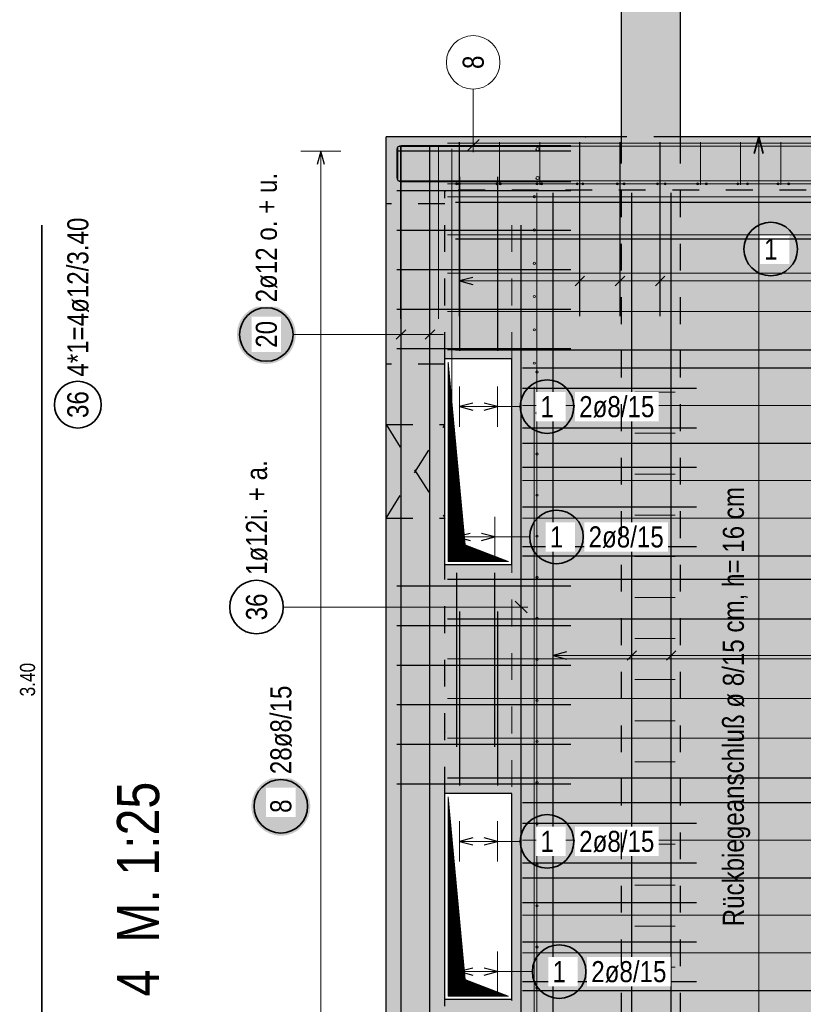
# Model space of a CAD drawing. Header units: millimetres. Extents: x -10.2 to 30.7, y 0 to 21.
# Tile 36 of 40: x 15.5 to 18.5, y 12.9 to 16.6. Entities that reach past the tile are written whole.
import ezdxf

# ---------------------------------------------------------------- set-up
doc = ezdxf.new("R2010")
doc.units = ezdxf.units.MM
doc.linetypes.add('DOT', pattern=[0.25, 0, -0.25])
doc.linetypes.add('HIDDEN', pattern=[0.375, 0.25, -0.125])
doc.layers.add('nplo Bewehrung', color=7, linetype='Continuous', lineweight=20)
doc.styles.add('Arial Narrow', font='ARIALN.TTF')
pattern_1 = [(45, (0, 0), (-0.00183847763, 0.00183847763), [])]

msp = doc.modelspace()

# ---------------------------------------------------------------- hatches: boundary and pattern name
at = {"lineweight": 13, "true_color": 0xd7ffd7}
for points in [[(17.7804, 16.1207), (18.0004, 16.1207), (18.0004, 18.7073), (17.7804, 18.7073)], [(16.9004, 12.0207), (17.1204, 12.0207), (17.1204, 16.1207), (16.9004, 16.1207)], [(17.1204, 12.2707), (20.4704, 12.2707), (20.4704, 16.1207), (17.1204, 16.1207), (17.1204, 15.2907), (17.3704, 15.2907), (17.3704, 14.5207), (17.1204, 14.5207), (17.1204, 13.6657), (17.3704, 13.6657), (17.3704, 12.8957), (17.1204, 12.8957)]]:
    msp.add_hatch(color=254, dxfattribs=at).paths.add_polyline_path(points)
at = {"lineweight": 25, "true_color": 0xffffff}
for points in [[(18.4478, 15.7011), (18.4478, 15.7049), (18.4476, 15.7087), (18.4472, 15.7126), (18.4468, 15.7164), (18.4462, 15.7202), (18.4454, 15.7239), (18.4446, 15.7277), (18.4436, 15.7314), (18.4424, 15.7351), (18.4412, 15.7387), (18.4398, 15.7423), (18.4383, 15.7458), (18.4367, 15.7493), (18.435, 15.7527), (18.4331, 15.7561), (18.4311, 15.7594), (18.429, 15.7626), (18.4268, 15.7657), (18.4245, 15.7688), (18.4221, 15.7718), (18.4196, 15.7747), (18.417, 15.7775), (18.4142, 15.7802), (18.4114, 15.7828), (18.4085, 15.7853), (18.4056, 15.7877), (18.4025, 15.7901), (18.3993, 15.7923), (18.3961, 15.7944), (18.3928, 15.7963), (18.3895, 15.7982), (18.3861, 15.7999), (18.3826, 15.8016), (18.379, 15.8031), (18.3755, 15.8044), (18.3718, 15.8057), (18.3682, 15.8068), (18.3644, 15.8078), (18.3607, 15.8087), (18.3569, 15.8094), (18.3531, 15.81), (18.3493, 15.8105), (18.3455, 15.8108), (18.3417, 15.811), (18.3378, 15.8111), (18.334, 15.811), (18.3302, 15.8108), (18.3263, 15.8105), (18.3225, 15.81), (18.3187, 15.8094), (18.315, 15.8087), (18.3112, 15.8078), (18.3075, 15.8068), (18.3038, 15.8057), (18.3002, 15.8044), (18.2966, 15.8031), (18.2931, 15.8016), (18.2896, 15.7999), (18.2862, 15.7982), (18.2828, 15.7963), (18.2795, 15.7944), (18.2763, 15.7923), (18.2732, 15.7901), (18.2701, 15.7877), (18.2671, 15.7853), (18.2642, 15.7828), (18.2614, 15.7802), (18.2587, 15.7775), (18.2561, 15.7747), (18.2536, 15.7718), (18.2512, 15.7688), (18.2488, 15.7657), (18.2466, 15.7626), (18.2445, 15.7594), (18.2426, 15.7561), (18.2407, 15.7527), (18.239, 15.7493), (18.2373, 15.7458), (18.2358, 15.7423), (18.2345, 15.7387), (18.2332, 15.7351), (18.2321, 15.7314), (18.2311, 15.7277), (18.2302, 15.7239), (18.2295, 15.7202), (18.2289, 15.7164), (18.2284, 15.7126), (18.2281, 15.7087), (18.2279, 15.7049), (18.2278, 15.7011), (18.2279, 15.6972), (18.2281, 15.6934), (18.2284, 15.6896), (18.2289, 15.6858), (18.2295, 15.682), (18.2302, 15.6782), (18.2311, 15.6745), (18.2321, 15.6707), (18.2332, 15.6671), (18.2345, 15.6634), (18.2358, 15.6599), (18.2373, 15.6563), (18.239, 15.6528), (18.2407, 15.6494), (18.2426, 15.6461), (18.2445, 15.6428), (18.2466, 15.6396), (18.2488, 15.6364), (18.2512, 15.6333), (18.2536, 15.6304), (18.2561, 15.6275), (18.2587, 15.6247), (18.2614, 15.6219), (18.2642, 15.6193), (18.2671, 15.6168), (18.2701, 15.6144), (18.2732, 15.6121), (18.2763, 15.6099), (18.2795, 15.6078), (18.2828, 15.6058), (18.2862, 15.6039), (18.2896, 15.6022), (18.2931, 15.6006), (18.2966, 15.5991), (18.3002, 15.5977), (18.3038, 15.5965), (18.3075, 15.5953), (18.3112, 15.5943), (18.315, 15.5935), (18.3187, 15.5927), (18.3225, 15.5921), (18.3263, 15.5917), (18.3302, 15.5913), (18.334, 15.5911), (18.3378, 15.5911), (18.3417, 15.5911), (18.3455, 15.5913), (18.3493, 15.5917), (18.3531, 15.5921), (18.3569, 15.5927), (18.3607, 15.5935), (18.3644, 15.5943), (18.3682, 15.5953), (18.3718, 15.5965), (18.3755, 15.5977), (18.379, 15.5991), (18.3826, 15.6006), (18.3861, 15.6022), (18.3895, 15.6039), (18.3928, 15.6058), (18.3961, 15.6078), (18.3993, 15.6099), (18.4025, 15.6121), (18.4056, 15.6144), (18.4085, 15.6168), (18.4114, 15.6193), (18.4142, 15.6219), (18.417, 15.6247), (18.4196, 15.6275), (18.4221, 15.6304), (18.4245, 15.6333), (18.4268, 15.6364), (18.429, 15.6396), (18.4311, 15.6428), (18.4331, 15.6461), (18.435, 15.6494), (18.4367, 15.6528), (18.4383, 15.6563), (18.4398, 15.6599), (18.4412, 15.6634), (18.4424, 15.6671), (18.4436, 15.6707), (18.4446, 15.6745), (18.4454, 15.6782), (18.4462, 15.682), (18.4468, 15.6858), (18.4472, 15.6896), (18.4476, 15.6934)], [(16.563, 15.3818), (16.5629, 15.3856), (16.5627, 15.3895), (16.5624, 15.3933), (16.5619, 15.3971), (16.5613, 15.4009), (16.5606, 15.4047), (16.5597, 15.4084), (16.5587, 15.4121), (16.5576, 15.4158), (16.5563, 15.4194), (16.555, 15.423), (16.5535, 15.4265), (16.5518, 15.43), (16.5501, 15.4334), (16.5482, 15.4368), (16.5463, 15.4401), (16.5442, 15.4433), (16.542, 15.4465), (16.5397, 15.4495), (16.5372, 15.4525), (16.5347, 15.4554), (16.5321, 15.4582), (16.5294, 15.4609), (16.5266, 15.4635), (16.5237, 15.4661), (16.5207, 15.4685), (16.5176, 15.4708), (16.5145, 15.473), (16.5113, 15.4751), (16.508, 15.4771), (16.5046, 15.4789), (16.5012, 15.4807), (16.4977, 15.4823), (16.4942, 15.4838), (16.4906, 15.4852), (16.487, 15.4864), (16.4833, 15.4875), (16.4796, 15.4885), (16.4759, 15.4894), (16.4721, 15.4901), (16.4683, 15.4907), (16.4645, 15.4912), (16.4607, 15.4915), (16.4568, 15.4917), (16.453, 15.4918), (16.4491, 15.4917), (16.4453, 15.4915), (16.4415, 15.4912), (16.4377, 15.4907), (16.4339, 15.4901), (16.4301, 15.4894), (16.4264, 15.4885), (16.4227, 15.4875), (16.419, 15.4864), (16.4154, 15.4852), (16.4118, 15.4838), (16.4082, 15.4823), (16.4048, 15.4807), (16.4013, 15.4789), (16.398, 15.4771), (16.3947, 15.4751), (16.3915, 15.473), (16.3883, 15.4708), (16.3853, 15.4685), (16.3823, 15.4661), (16.3794, 15.4635), (16.3766, 15.4609), (16.3739, 15.4582), (16.3712, 15.4554), (16.3687, 15.4525), (16.3663, 15.4495), (16.364, 15.4465), (16.3618, 15.4433), (16.3597, 15.4401), (16.3577, 15.4368), (16.3559, 15.4334), (16.3541, 15.43), (16.3525, 15.4265), (16.351, 15.423), (16.3496, 15.4194), (16.3484, 15.4158), (16.3472, 15.4121), (16.3462, 15.4084), (16.3454, 15.4047), (16.3447, 15.4009), (16.3441, 15.3971), (16.3436, 15.3933), (16.3433, 15.3895), (16.343, 15.3856), (16.343, 15.3818), (16.343, 15.378), (16.3433, 15.3741), (16.3436, 15.3703), (16.3441, 15.3665), (16.3447, 15.3627), (16.3454, 15.3589), (16.3462, 15.3552), (16.3472, 15.3515), (16.3484, 15.3478), (16.3496, 15.3442), (16.351, 15.3406), (16.3525, 15.3371), (16.3541, 15.3336), (16.3559, 15.3302), (16.3577, 15.3268), (16.3597, 15.3235), (16.3618, 15.3203), (16.364, 15.3171), (16.3663, 15.3141), (16.3687, 15.3111), (16.3712, 15.3082), (16.3739, 15.3054), (16.3766, 15.3027), (16.3794, 15.3001), (16.3823, 15.2975), (16.3853, 15.2951), (16.3883, 15.2928), (16.3915, 15.2906), (16.3947, 15.2885), (16.398, 15.2865), (16.4013, 15.2847), (16.4048, 15.2829), (16.4082, 15.2813), (16.4118, 15.2798), (16.4154, 15.2784), (16.419, 15.2772), (16.4227, 15.2761), (16.4264, 15.2751), (16.4301, 15.2742), (16.4339, 15.2735), (16.4377, 15.2729), (16.4415, 15.2724), (16.4453, 15.2721), (16.4491, 15.2719), (16.453, 15.2718), (16.4568, 15.2719), (16.4607, 15.2721), (16.4645, 15.2724), (16.4683, 15.2729), (16.4721, 15.2735), (16.4759, 15.2742), (16.4796, 15.2751), (16.4833, 15.2761), (16.487, 15.2772), (16.4906, 15.2784), (16.4942, 15.2798), (16.4977, 15.2813), (16.5012, 15.2829), (16.5046, 15.2847), (16.508, 15.2865), (16.5113, 15.2885), (16.5145, 15.2906), (16.5176, 15.2928), (16.5207, 15.2951), (16.5237, 15.2975), (16.5266, 15.3001), (16.5294, 15.3027), (16.5321, 15.3054), (16.5347, 15.3082), (16.5372, 15.3111), (16.5397, 15.3141), (16.542, 15.3171), (16.5442, 15.3203), (16.5463, 15.3235), (16.5482, 15.3268), (16.5501, 15.3302), (16.5518, 15.3336), (16.5535, 15.3371), (16.555, 15.3406), (16.5563, 15.3442), (16.5576, 15.3478), (16.5587, 15.3515), (16.5597, 15.3552), (16.5606, 15.3589), (16.5613, 15.3627), (16.5619, 15.3665), (16.5624, 15.3703), (16.5627, 15.3741)], [(17.6121, 15.112), (17.612, 15.1159), (17.6118, 15.1197), (17.6115, 15.1235), (17.611, 15.1273), (17.6104, 15.1311), (17.6097, 15.1349), (17.6088, 15.1386), (17.6079, 15.1424), (17.6067, 15.146), (17.6055, 15.1497), (17.6041, 15.1532), (17.6026, 15.1568), (17.601, 15.1603), (17.5992, 15.1637), (17.5974, 15.167), (17.5954, 15.1703), (17.5933, 15.1735), (17.5911, 15.1767), (17.5888, 15.1798), (17.5864, 15.1827), (17.5839, 15.1856), (17.5812, 15.1884), (17.5785, 15.1912), (17.5757, 15.1938), (17.5728, 15.1963), (17.5698, 15.1987), (17.5668, 15.201), (17.5636, 15.2032), (17.5604, 15.2053), (17.5571, 15.2073), (17.5538, 15.2092), (17.5503, 15.2109), (17.5469, 15.2125), (17.5433, 15.214), (17.5397, 15.2154), (17.5361, 15.2166), (17.5324, 15.2178), (17.5287, 15.2188), (17.525, 15.2196), (17.5212, 15.2204), (17.5174, 15.221), (17.5136, 15.2214), (17.5098, 15.2218), (17.506, 15.222), (17.5021, 15.222), (17.4983, 15.222), (17.4944, 15.2218), (17.4906, 15.2214), (17.4868, 15.221), (17.483, 15.2204), (17.4792, 15.2196), (17.4755, 15.2188), (17.4718, 15.2178), (17.4681, 15.2166), (17.4645, 15.2154), (17.4609, 15.214), (17.4574, 15.2125), (17.4539, 15.2109), (17.4505, 15.2092), (17.4471, 15.2073), (17.4438, 15.2053), (17.4406, 15.2032), (17.4375, 15.201), (17.4344, 15.1987), (17.4314, 15.1963), (17.4285, 15.1938), (17.4257, 15.1912), (17.423, 15.1884), (17.4204, 15.1856), (17.4178, 15.1827), (17.4154, 15.1798), (17.4131, 15.1767), (17.4109, 15.1735), (17.4088, 15.1703), (17.4068, 15.167), (17.405, 15.1637), (17.4032, 15.1603), (17.4016, 15.1568), (17.4001, 15.1532), (17.3987, 15.1497), (17.3975, 15.146), (17.3964, 15.1424), (17.3954, 15.1386), (17.3945, 15.1349), (17.3938, 15.1311), (17.3932, 15.1273), (17.3927, 15.1235), (17.3924, 15.1197), (17.3922, 15.1159), (17.3921, 15.112), (17.3922, 15.1082), (17.3924, 15.1044), (17.3927, 15.1005), (17.3932, 15.0967), (17.3938, 15.0929), (17.3945, 15.0892), (17.3954, 15.0854), (17.3964, 15.0817), (17.3975, 15.078), (17.3987, 15.0744), (17.4001, 15.0708), (17.4016, 15.0673), (17.4032, 15.0638), (17.405, 15.0604), (17.4068, 15.057), (17.4088, 15.0537), (17.4109, 15.0505), (17.4131, 15.0474), (17.4154, 15.0443), (17.4178, 15.0413), (17.4204, 15.0384), (17.423, 15.0356), (17.4257, 15.0329), (17.4285, 15.0303), (17.4314, 15.0278), (17.4344, 15.0254), (17.4375, 15.023), (17.4406, 15.0208), (17.4438, 15.0187), (17.4471, 15.0168), (17.4505, 15.0149), (17.4539, 15.0132), (17.4574, 15.0115), (17.4609, 15.01), (17.4645, 15.0087), (17.4681, 15.0074), (17.4718, 15.0063), (17.4755, 15.0053), (17.4792, 15.0044), (17.483, 15.0037), (17.4868, 15.0031), (17.4906, 15.0026), (17.4944, 15.0023), (17.4983, 15.0021), (17.5021, 15.002), (17.506, 15.0021), (17.5098, 15.0023), (17.5136, 15.0026), (17.5174, 15.0031), (17.5212, 15.0037), (17.525, 15.0044), (17.5287, 15.0053), (17.5324, 15.0063), (17.5361, 15.0074), (17.5397, 15.0087), (17.5433, 15.01), (17.5469, 15.0115), (17.5503, 15.0132), (17.5538, 15.0149), (17.5571, 15.0168), (17.5604, 15.0187), (17.5636, 15.0208), (17.5668, 15.023), (17.5698, 15.0254), (17.5728, 15.0278), (17.5757, 15.0303), (17.5785, 15.0329), (17.5812, 15.0356), (17.5839, 15.0384), (17.5864, 15.0413), (17.5888, 15.0443), (17.5911, 15.0474), (17.5933, 15.0505), (17.5954, 15.0537), (17.5974, 15.057), (17.5992, 15.0604), (17.601, 15.0638), (17.6026, 15.0673), (17.6041, 15.0708), (17.6055, 15.0744), (17.6067, 15.078), (17.6079, 15.0817), (17.6088, 15.0854), (17.6097, 15.0892), (17.6104, 15.0929), (17.611, 15.0967), (17.6115, 15.1005), (17.6118, 15.1044)], [(17.6472, 14.625), (17.6471, 14.6288), (17.6469, 14.6327), (17.6466, 14.6365), (17.6461, 14.6403), (17.6455, 14.6441), (17.6448, 14.6479), (17.6439, 14.6516), (17.6429, 14.6553), (17.6418, 14.659), (17.6406, 14.6626), (17.6392, 14.6662), (17.6377, 14.6697), (17.6361, 14.6732), (17.6343, 14.6766), (17.6325, 14.68), (17.6305, 14.6833), (17.6284, 14.6865), (17.6262, 14.6897), (17.6239, 14.6927), (17.6215, 14.6957), (17.6189, 14.6986), (17.6163, 14.7014), (17.6136, 14.7041), (17.6108, 14.7067), (17.6079, 14.7093), (17.6049, 14.7117), (17.6019, 14.714), (17.5987, 14.7162), (17.5955, 14.7183), (17.5922, 14.7203), (17.5888, 14.7221), (17.5854, 14.7239), (17.5819, 14.7255), (17.5784, 14.727), (17.5748, 14.7284), (17.5712, 14.7296), (17.5675, 14.7307), (17.5638, 14.7317), (17.5601, 14.7326), (17.5563, 14.7333), (17.5525, 14.7339), (17.5487, 14.7344), (17.5449, 14.7347), (17.541, 14.7349), (17.5372, 14.735), (17.5334, 14.7349), (17.5295, 14.7347), (17.5257, 14.7344), (17.5219, 14.7339), (17.5181, 14.7333), (17.5143, 14.7326), (17.5106, 14.7317), (17.5069, 14.7307), (17.5032, 14.7296), (17.4996, 14.7284), (17.496, 14.727), (17.4925, 14.7255), (17.489, 14.7239), (17.4856, 14.7221), (17.4822, 14.7203), (17.4789, 14.7183), (17.4757, 14.7162), (17.4725, 14.714), (17.4695, 14.7117), (17.4665, 14.7093), (17.4636, 14.7067), (17.4608, 14.7041), (17.4581, 14.7014), (17.4555, 14.6986), (17.4529, 14.6957), (17.4505, 14.6927), (17.4482, 14.6897), (17.446, 14.6865), (17.4439, 14.6833), (17.4419, 14.68), (17.4401, 14.6766), (17.4383, 14.6732), (17.4367, 14.6697), (17.4352, 14.6662), (17.4338, 14.6626), (17.4326, 14.659), (17.4315, 14.6553), (17.4305, 14.6516), (17.4296, 14.6479), (17.4289, 14.6441), (17.4283, 14.6403), (17.4278, 14.6365), (17.4275, 14.6327), (17.4273, 14.6288), (17.4272, 14.625), (17.4273, 14.6212), (17.4275, 14.6173), (17.4278, 14.6135), (17.4283, 14.6097), (17.4289, 14.6059), (17.4296, 14.6021), (17.4305, 14.5984), (17.4315, 14.5947), (17.4326, 14.591), (17.4338, 14.5874), (17.4352, 14.5838), (17.4367, 14.5803), (17.4383, 14.5768), (17.4401, 14.5734), (17.4419, 14.57), (17.4439, 14.5667), (17.446, 14.5635), (17.4482, 14.5603), (17.4505, 14.5573), (17.4529, 14.5543), (17.4555, 14.5514), (17.4581, 14.5486), (17.4608, 14.5459), (17.4636, 14.5433), (17.4665, 14.5407), (17.4695, 14.5383), (17.4725, 14.536), (17.4757, 14.5338), (17.4789, 14.5317), (17.4822, 14.5297), (17.4856, 14.5279), (17.489, 14.5261), (17.4925, 14.5245), (17.496, 14.523), (17.4996, 14.5216), (17.5032, 14.5204), (17.5069, 14.5193), (17.5106, 14.5183), (17.5143, 14.5174), (17.5181, 14.5167), (17.5219, 14.5161), (17.5257, 14.5156), (17.5295, 14.5153), (17.5334, 14.5151), (17.5372, 14.515), (17.541, 14.5151), (17.5449, 14.5153), (17.5487, 14.5156), (17.5525, 14.5161), (17.5563, 14.5167), (17.5601, 14.5174), (17.5638, 14.5183), (17.5675, 14.5193), (17.5712, 14.5204), (17.5748, 14.5216), (17.5784, 14.523), (17.5819, 14.5245), (17.5854, 14.5261), (17.5888, 14.5279), (17.5922, 14.5297), (17.5955, 14.5317), (17.5987, 14.5338), (17.6019, 14.536), (17.6049, 14.5383), (17.6079, 14.5407), (17.6108, 14.5433), (17.6136, 14.5459), (17.6163, 14.5486), (17.6189, 14.5514), (17.6215, 14.5543), (17.6239, 14.5573), (17.6262, 14.5603), (17.6284, 14.5635), (17.6305, 14.5667), (17.6325, 14.57), (17.6343, 14.5734), (17.6361, 14.5768), (17.6377, 14.5803), (17.6392, 14.5838), (17.6406, 14.5874), (17.6418, 14.591), (17.6429, 14.5947), (17.6439, 14.5984), (17.6448, 14.6021), (17.6455, 14.6059), (17.6461, 14.6097), (17.6466, 14.6135), (17.6469, 14.6173)], [(16.6172, 13.6182), (16.6171, 13.622), (16.6169, 13.6259), (16.6166, 13.6297), (16.6161, 13.6335), (16.6155, 13.6373), (16.6148, 13.6411), (16.6139, 13.6448), (16.6129, 13.6485), (16.6118, 13.6522), (16.6106, 13.6558), (16.6092, 13.6594), (16.6077, 13.6629), (16.6061, 13.6664), (16.6043, 13.6698), (16.6025, 13.6732), (16.6005, 13.6765), (16.5984, 13.6797), (16.5962, 13.6829), (16.5939, 13.6859), (16.5915, 13.6889), (16.5889, 13.6918), (16.5863, 13.6946), (16.5836, 13.6973), (16.5808, 13.6999), (16.5779, 13.7025), (16.5749, 13.7049), (16.5719, 13.7072), (16.5687, 13.7094), (16.5655, 13.7115), (16.5622, 13.7135), (16.5588, 13.7153), (16.5554, 13.7171), (16.5519, 13.7187), (16.5484, 13.7202), (16.5448, 13.7216), (16.5412, 13.7228), (16.5375, 13.7239), (16.5338, 13.7249), (16.5301, 13.7258), (16.5263, 13.7265), (16.5225, 13.7271), (16.5187, 13.7276), (16.5149, 13.7279), (16.511, 13.7281), (16.5072, 13.7282), (16.5034, 13.7281), (16.4995, 13.7279), (16.4957, 13.7276), (16.4919, 13.7271), (16.4881, 13.7265), (16.4843, 13.7258), (16.4806, 13.7249), (16.4769, 13.7239), (16.4732, 13.7228), (16.4696, 13.7216), (16.466, 13.7202), (16.4625, 13.7187), (16.459, 13.7171), (16.4556, 13.7153), (16.4522, 13.7135), (16.4489, 13.7115), (16.4457, 13.7094), (16.4425, 13.7072), (16.4395, 13.7049), (16.4365, 13.7025), (16.4336, 13.6999), (16.4308, 13.6973), (16.4281, 13.6946), (16.4255, 13.6918), (16.4229, 13.6889), (16.4205, 13.6859), (16.4182, 13.6829), (16.416, 13.6797), (16.4139, 13.6765), (16.4119, 13.6732), (16.4101, 13.6698), (16.4083, 13.6664), (16.4067, 13.6629), (16.4052, 13.6594), (16.4038, 13.6558), (16.4026, 13.6522), (16.4015, 13.6485), (16.4005, 13.6448), (16.3996, 13.6411), (16.3989, 13.6373), (16.3983, 13.6335), (16.3978, 13.6297), (16.3975, 13.6259), (16.3973, 13.622), (16.3972, 13.6182), (16.3973, 13.6144), (16.3975, 13.6105), (16.3978, 13.6067), (16.3983, 13.6029), (16.3989, 13.5991), (16.3996, 13.5953), (16.4005, 13.5916), (16.4015, 13.5879), (16.4026, 13.5842), (16.4038, 13.5806), (16.4052, 13.577), (16.4067, 13.5735), (16.4083, 13.57), (16.4101, 13.5666), (16.4119, 13.5632), (16.4139, 13.5599), (16.416, 13.5567), (16.4182, 13.5535), (16.4205, 13.5505), (16.4229, 13.5475), (16.4255, 13.5446), (16.4281, 13.5418), (16.4308, 13.5391), (16.4336, 13.5365), (16.4365, 13.5339), (16.4395, 13.5315), (16.4425, 13.5292), (16.4457, 13.527), (16.4489, 13.5249), (16.4522, 13.5229), (16.4556, 13.5211), (16.459, 13.5193), (16.4625, 13.5177), (16.466, 13.5162), (16.4696, 13.5148), (16.4732, 13.5136), (16.4769, 13.5125), (16.4806, 13.5115), (16.4843, 13.5106), (16.4881, 13.5099), (16.4919, 13.5093), (16.4957, 13.5088), (16.4995, 13.5085), (16.5034, 13.5083), (16.5072, 13.5082), (16.511, 13.5083), (16.5149, 13.5085), (16.5187, 13.5088), (16.5225, 13.5093), (16.5263, 13.5099), (16.5301, 13.5106), (16.5338, 13.5115), (16.5375, 13.5125), (16.5412, 13.5136), (16.5448, 13.5148), (16.5484, 13.5162), (16.5519, 13.5177), (16.5554, 13.5193), (16.5588, 13.5211), (16.5622, 13.5229), (16.5655, 13.5249), (16.5687, 13.527), (16.5719, 13.5292), (16.5749, 13.5315), (16.5779, 13.5339), (16.5808, 13.5365), (16.5836, 13.5391), (16.5863, 13.5418), (16.5889, 13.5446), (16.5915, 13.5475), (16.5939, 13.5505), (16.5962, 13.5535), (16.5984, 13.5567), (16.6005, 13.5599), (16.6025, 13.5632), (16.6043, 13.5666), (16.6061, 13.57), (16.6077, 13.5735), (16.6092, 13.577), (16.6106, 13.5806), (16.6118, 13.5842), (16.6129, 13.5879), (16.6139, 13.5916), (16.6148, 13.5953), (16.6155, 13.5991), (16.6161, 13.6029), (16.6166, 13.6067), (16.6169, 13.6105)], [(17.6121, 13.487), (17.612, 13.4909), (17.6118, 13.4947), (17.6115, 13.4985), (17.611, 13.5023), (17.6104, 13.5061), (17.6097, 13.5099), (17.6088, 13.5136), (17.6079, 13.5174), (17.6067, 13.521), (17.6055, 13.5247), (17.6041, 13.5282), (17.6026, 13.5318), (17.601, 13.5353), (17.5992, 13.5387), (17.5974, 13.542), (17.5954, 13.5453), (17.5933, 13.5485), (17.5911, 13.5517), (17.5888, 13.5548), (17.5864, 13.5577), (17.5839, 13.5606), (17.5812, 13.5634), (17.5785, 13.5662), (17.5757, 13.5688), (17.5728, 13.5713), (17.5698, 13.5737), (17.5668, 13.576), (17.5636, 13.5782), (17.5604, 13.5803), (17.5571, 13.5823), (17.5538, 13.5842), (17.5503, 13.5859), (17.5469, 13.5875), (17.5433, 13.589), (17.5397, 13.5904), (17.5361, 13.5916), (17.5324, 13.5928), (17.5287, 13.5938), (17.525, 13.5946), (17.5212, 13.5954), (17.5174, 13.596), (17.5136, 13.5964), (17.5098, 13.5968), (17.506, 13.597), (17.5021, 13.597), (17.4983, 13.597), (17.4944, 13.5968), (17.4906, 13.5964), (17.4868, 13.596), (17.483, 13.5954), (17.4792, 13.5946), (17.4755, 13.5938), (17.4718, 13.5928), (17.4681, 13.5916), (17.4645, 13.5904), (17.4609, 13.589), (17.4574, 13.5875), (17.4539, 13.5859), (17.4505, 13.5842), (17.4471, 13.5823), (17.4438, 13.5803), (17.4406, 13.5782), (17.4375, 13.576), (17.4344, 13.5737), (17.4314, 13.5713), (17.4285, 13.5688), (17.4257, 13.5662), (17.423, 13.5634), (17.4204, 13.5606), (17.4178, 13.5577), (17.4154, 13.5548), (17.4131, 13.5517), (17.4109, 13.5485), (17.4088, 13.5453), (17.4068, 13.542), (17.405, 13.5387), (17.4032, 13.5353), (17.4016, 13.5318), (17.4001, 13.5282), (17.3987, 13.5247), (17.3975, 13.521), (17.3964, 13.5174), (17.3954, 13.5136), (17.3945, 13.5099), (17.3938, 13.5061), (17.3932, 13.5023), (17.3927, 13.4985), (17.3924, 13.4947), (17.3922, 13.4909), (17.3921, 13.487), (17.3922, 13.4832), (17.3924, 13.4794), (17.3927, 13.4755), (17.3932, 13.4717), (17.3938, 13.4679), (17.3945, 13.4642), (17.3954, 13.4604), (17.3964, 13.4567), (17.3975, 13.453), (17.3987, 13.4494), (17.4001, 13.4458), (17.4016, 13.4423), (17.4032, 13.4388), (17.405, 13.4354), (17.4068, 13.432), (17.4088, 13.4287), (17.4109, 13.4255), (17.4131, 13.4224), (17.4154, 13.4193), (17.4178, 13.4163), (17.4204, 13.4134), (17.423, 13.4106), (17.4257, 13.4079), (17.4285, 13.4053), (17.4314, 13.4028), (17.4344, 13.4004), (17.4375, 13.398), (17.4406, 13.3958), (17.4438, 13.3937), (17.4471, 13.3918), (17.4505, 13.3899), (17.4539, 13.3882), (17.4574, 13.3865), (17.4609, 13.385), (17.4645, 13.3837), (17.4681, 13.3824), (17.4718, 13.3813), (17.4755, 13.3803), (17.4792, 13.3794), (17.483, 13.3787), (17.4868, 13.3781), (17.4906, 13.3776), (17.4944, 13.3773), (17.4983, 13.3771), (17.5021, 13.377), (17.506, 13.3771), (17.5098, 13.3773), (17.5136, 13.3776), (17.5174, 13.3781), (17.5212, 13.3787), (17.525, 13.3794), (17.5287, 13.3803), (17.5324, 13.3813), (17.5361, 13.3824), (17.5397, 13.3837), (17.5433, 13.385), (17.5469, 13.3865), (17.5503, 13.3882), (17.5538, 13.3899), (17.5571, 13.3918), (17.5604, 13.3937), (17.5636, 13.3958), (17.5668, 13.398), (17.5698, 13.4004), (17.5728, 13.4028), (17.5757, 13.4053), (17.5785, 13.4079), (17.5812, 13.4106), (17.5839, 13.4134), (17.5864, 13.4163), (17.5888, 13.4193), (17.5911, 13.4224), (17.5933, 13.4255), (17.5954, 13.4287), (17.5974, 13.432), (17.5992, 13.4354), (17.601, 13.4388), (17.6026, 13.4423), (17.6041, 13.4458), (17.6055, 13.4494), (17.6067, 13.453), (17.6079, 13.4567), (17.6088, 13.4604), (17.6097, 13.4642), (17.6104, 13.4679), (17.611, 13.4717), (17.6115, 13.4755), (17.6118, 13.4794)], [(17.6572, 13), (17.6571, 13.0038), (17.6569, 13.0077), (17.6566, 13.0115), (17.6561, 13.0153), (17.6555, 13.0191), (17.6548, 13.0229), (17.6539, 13.0266), (17.6529, 13.0303), (17.6518, 13.034), (17.6506, 13.0376), (17.6492, 13.0412), (17.6477, 13.0447), (17.6461, 13.0482), (17.6443, 13.0516), (17.6425, 13.055), (17.6405, 13.0583), (17.6384, 13.0615), (17.6362, 13.0647), (17.6339, 13.0677), (17.6315, 13.0707), (17.6289, 13.0736), (17.6263, 13.0764), (17.6236, 13.0791), (17.6208, 13.0817), (17.6179, 13.0843), (17.6149, 13.0867), (17.6119, 13.089), (17.6087, 13.0912), (17.6055, 13.0933), (17.6022, 13.0953), (17.5988, 13.0971), (17.5954, 13.0989), (17.5919, 13.1005), (17.5884, 13.102), (17.5848, 13.1034), (17.5812, 13.1046), (17.5775, 13.1057), (17.5738, 13.1067), (17.5701, 13.1076), (17.5663, 13.1083), (17.5625, 13.1089), (17.5587, 13.1094), (17.5549, 13.1097), (17.551, 13.1099), (17.5472, 13.11), (17.5434, 13.1099), (17.5395, 13.1097), (17.5357, 13.1094), (17.5319, 13.1089), (17.5281, 13.1083), (17.5243, 13.1076), (17.5206, 13.1067), (17.5169, 13.1057), (17.5132, 13.1046), (17.5096, 13.1034), (17.506, 13.102), (17.5025, 13.1005), (17.499, 13.0989), (17.4956, 13.0971), (17.4922, 13.0953), (17.4889, 13.0933), (17.4857, 13.0912), (17.4825, 13.089), (17.4795, 13.0867), (17.4765, 13.0843), (17.4736, 13.0817), (17.4708, 13.0791), (17.4681, 13.0764), (17.4655, 13.0736), (17.4629, 13.0707), (17.4605, 13.0677), (17.4582, 13.0647), (17.456, 13.0615), (17.4539, 13.0583), (17.4519, 13.055), (17.4501, 13.0516), (17.4483, 13.0482), (17.4467, 13.0447), (17.4452, 13.0412), (17.4438, 13.0376), (17.4426, 13.034), (17.4415, 13.0303), (17.4405, 13.0266), (17.4396, 13.0229), (17.4389, 13.0191), (17.4383, 13.0153), (17.4378, 13.0115), (17.4375, 13.0077), (17.4373, 13.0038), (17.4372, 13), (17.4373, 12.9962), (17.4375, 12.9923), (17.4378, 12.9885), (17.4383, 12.9847), (17.4389, 12.9809), (17.4396, 12.9771), (17.4405, 12.9734), (17.4415, 12.9697), (17.4426, 12.966), (17.4438, 12.9624), (17.4452, 12.9588), (17.4467, 12.9553), (17.4483, 12.9518), (17.4501, 12.9484), (17.4519, 12.945), (17.4539, 12.9417), (17.456, 12.9385), (17.4582, 12.9353), (17.4605, 12.9323), (17.4629, 12.9293), (17.4655, 12.9264), (17.4681, 12.9236), (17.4708, 12.9209), (17.4736, 12.9183), (17.4765, 12.9157), (17.4795, 12.9133), (17.4825, 12.911), (17.4857, 12.9088), (17.4889, 12.9067), (17.4922, 12.9047), (17.4956, 12.9029), (17.499, 12.9011), (17.5025, 12.8995), (17.506, 12.898), (17.5096, 12.8966), (17.5132, 12.8954), (17.5169, 12.8943), (17.5206, 12.8933), (17.5243, 12.8924), (17.5281, 12.8917), (17.5319, 12.8911), (17.5357, 12.8906), (17.5395, 12.8903), (17.5434, 12.8901), (17.5472, 12.89), (17.551, 12.8901), (17.5549, 12.8903), (17.5587, 12.8906), (17.5625, 12.8911), (17.5663, 12.8917), (17.5701, 12.8924), (17.5738, 12.8933), (17.5775, 12.8943), (17.5812, 12.8954), (17.5848, 12.8966), (17.5884, 12.898), (17.5919, 12.8995), (17.5954, 12.9011), (17.5988, 12.9029), (17.6022, 12.9047), (17.6055, 12.9067), (17.6087, 12.9088), (17.6119, 12.911), (17.6149, 12.9133), (17.6179, 12.9157), (17.6208, 12.9183), (17.6236, 12.9209), (17.6263, 12.9236), (17.6289, 12.9264), (17.6315, 12.9293), (17.6339, 12.9323), (17.6362, 12.9353), (17.6384, 12.9385), (17.6405, 12.9417), (17.6425, 12.945), (17.6443, 12.9484), (17.6461, 12.9518), (17.6477, 12.9553), (17.6492, 12.9588), (17.6506, 12.9624), (17.6518, 12.966), (17.6529, 12.9697), (17.6539, 12.9734), (17.6548, 12.9771), (17.6555, 12.9809), (17.6561, 12.9847), (17.6566, 12.9885), (17.6569, 12.9923)]]:
    msp.add_hatch(color=7, dxfattribs=at).paths.add_polyline_path(points)
at = {"lineweight": 13}
h = msp.add_hatch(dxfattribs=at)
h.set_pattern_fill('Mau', color=6, scale=0.01, angle=45, style=0, pattern_type=2)
h.set_pattern_definition(pattern_1)
h.paths.add_polyline_path([(17.3579, 14.5332), (17.1954, 14.5957), (17.1329, 15.2782), (17.1329, 14.5332)])
h = msp.add_hatch(dxfattribs=at)
h.set_pattern_fill('Mau', color=6, scale=0.01, angle=45, style=0, pattern_type=2)
h.set_pattern_definition(pattern_1)
h.paths.add_polyline_path([(17.3579, 12.9082), (17.1954, 12.9707), (17.1329, 13.6532), (17.1329, 12.9082)])

# ---------------------------------------------------------------- linework, layer by layer
at = {"color": 3, "linetype": 'Continuous', "lineweight": 25}
for p, q in [((17.7804, 16.1207), (17.7804, 18.7073)), ((18.0004, 16.1207), (18.0004, 18.7073)), ((16.9004, 12.0207), (16.9004, 16.1207)), ((17.1204, 16.1207), (16.9004, 16.1207)), ((16.9564, 12.2857), (16.9564, 16.0857)), ((17.0644, 12.2857), (17.0644, 16.0857)), ((17.7804, 16.1207), (17.1204, 16.1207)), ((17.1744, 15.4507), (17.1744, 16.1007)), ((17.6247, 15.4507), (17.6247, 16.1007)), ((17.7748, 15.4507), (17.7748, 16.1007)), ((17.9249, 15.4507), (17.9249, 16.1007)), ((20.4704, 16.1207), (18.0004, 16.1207)), ((16.6564, 16.0667), (16.643, 16.0167)), ((16.6698, 16.0167), (16.6564, 16.0667)), ((17.5904, 16.0667), (16.9404, 16.0667)), ((17.1744, 15.9707), (17.1744, 15.3207)), ((17.3164, 15.9707), (17.3164, 15.3207)), ((17.5904, 15.9189), (16.9404, 15.9189)), ((17.5244, 12.2807), (17.5244, 15.9107)), ((17.8187, 12.2807), (17.8187, 15.9107)), ((17.9659, 12.2807), (17.9659, 15.9107)), ((17.1604, 15.8767), (20.1104, 15.8767)), ((17.4054, 12.3907), (17.4054, 15.7907)), ((17.5904, 15.771), (16.9404, 15.771)), ((17.5904, 15.6232), (16.9404, 15.6232)), ((17.2244, 15.5952), (17.1744, 15.5818)), ((17.1744, 15.5818), (17.2244, 15.5684)), ((17.6424, 15.5995), (17.607, 15.5641)), ((17.7925, 15.5995), (17.7571, 15.5641)), ((17.9426, 15.5995), (17.9072, 15.5641)), ((17.5904, 15.4753), (16.9404, 15.4753)), ((16.9741, 15.3995), (16.9387, 15.3641)), ((17.0821, 15.3995), (17.0467, 15.3641)), ((17.5904, 15.3275), (16.9404, 15.3275)), ((17.1604, 15.3247), (20.1104, 15.3247)), ((17.1204, 14.5207), (17.1204, 15.2907)), ((17.3704, 15.2907), (17.1204, 15.2907)), ((17.3704, 14.5207), (17.3704, 15.2907)), ((17.4104, 15.2567), (20.0704, 15.2567)), ((18.0604, 15.1796), (17.4104, 15.1796)), ((17.2244, 15.1254), (17.1744, 15.112)), ((17.1744, 15.112), (17.2244, 15.0986)), ((17.3164, 15.112), (17.2664, 15.1254)), ((17.2664, 15.0986), (17.3164, 15.112)), ((18.0604, 15.0318), (17.4104, 15.0318)), ((17.4104, 14.9759), (20.0704, 14.9759)), ((18.0604, 14.8839), (17.4104, 14.8839)), ((18.0604, 14.7361), (17.4104, 14.7361)), ((17.2144, 14.6384), (17.1644, 14.625)), ((17.1644, 14.625), (17.2144, 14.6116)), ((17.3064, 14.625), (17.2564, 14.6384)), ((17.2564, 14.6116), (17.3064, 14.625)), ((18.0604, 14.5882), (17.4104, 14.5882)), ((17.4104, 14.5547), (20.0704, 14.5547)), ((17.3704, 14.5207), (17.1204, 14.5207)), ((17.1304, 14.4667), (20.0804, 14.4667)), ((17.1644, 13.8407), (17.1644, 14.4907)), ((17.3064, 13.8407), (17.3064, 14.4907)), ((17.5904, 14.4404), (16.9404, 14.4404)), ((17.4275, 14.3407), (17.3833, 14.3849)), ((17.1304, 14.3183), (20.0804, 14.3183)), ((17.1744, 14.3457), (17.1744, 13.6957)), ((17.3164, 14.3457), (17.3164, 13.6957)), ((17.5904, 14.2925), (16.9404, 14.2925)), ((17.5744, 14.1952), (17.5244, 14.1818)), ((17.5244, 14.1818), (17.5744, 14.1684)), ((17.8364, 14.1995), (17.8011, 14.1641)), ((17.9836, 14.1995), (17.9482, 14.1641)), ((17.5904, 14.1447), (16.9404, 14.1447)), ((17.5904, 13.9968), (16.9404, 13.9968)), ((17.5904, 13.849), (16.9404, 13.849)), ((17.5904, 13.7011), (16.9404, 13.7011)), ((17.1304, 13.7247), (20.0804, 13.7247)), ((17.1204, 12.8957), (17.1204, 13.6657)), ((17.3704, 13.6657), (17.1204, 13.6657)), ((17.3704, 12.8957), (17.3704, 13.6657)), ((17.4104, 13.6317), (20.0704, 13.6317)), ((18.0604, 13.5533), (17.4104, 13.5533)), ((17.2244, 13.5004), (17.1744, 13.487)), ((17.1744, 13.487), (17.2244, 13.4736)), ((17.3164, 13.487), (17.2664, 13.5004)), ((17.2664, 13.4736), (17.3164, 13.487)), ((18.0604, 13.4054), (17.4104, 13.4054)), ((17.4104, 13.3509), (20.0704, 13.3509)), ((18.0604, 13.2575), (17.4104, 13.2575)), ((18.0604, 13.1097), (17.4104, 13.1097)), ((17.2244, 13.0134), (17.1744, 13)), ((17.1744, 13), (17.2244, 12.9866)), ((17.3164, 13), (17.2664, 13.0134)), ((17.2664, 12.9866), (17.3164, 13)), ((18.0604, 12.9618), (17.4104, 12.9618)), ((17.4104, 12.9297), (20.0704, 12.9297)), ((17.3704, 12.8957), (17.1204, 12.8957))]:
    msp.add_line(p, q, dxfattribs=at)
at = {"color": 9, "linetype": 'Continuous', "lineweight": 0}
for p, q in [((17.226, 16.299), (17.226, 16.0637)), ((17.5904, 16.0887), (16.9564, 16.0887)), ((17.2039, 16.0666), (17.2481, 16.1108)), ((16.9404, 16.0727), (16.9404, 15.9687)), ((16.9564, 15.9527), (17.5904, 15.9527))]:
    msp.add_line(p, q, dxfattribs=at)
at = {"color": 3, "linetype": 'DOT', "lineweight": 25, "ltscale": 0.25}
msp.add_line((18.0004, 16.1207), (17.7804, 16.1207), dxfattribs=at)
at = {"color": 6, "linetype": 'Continuous', "lineweight": 13}
for p, q in [((18.3428, 16.1207), (18.1928, 16.1207)), ((18.2928, 12.0207), (18.2928, 16.1207)), ((17.1329, 14.5332), (17.1329, 15.2782)), ((17.1954, 14.5957), (17.1329, 15.2782)), ((17.3579, 14.5332), (17.1954, 14.5957)), ((17.3579, 14.5332), (17.1329, 14.5332)), ((17.1329, 12.9082), (17.1329, 13.6532)), ((17.1954, 12.9707), (17.1329, 13.6532)), ((17.3579, 12.9082), (17.1954, 12.9707)), ((17.3579, 12.9082), (17.1329, 12.9082))]:
    msp.add_line(p, q, dxfattribs=at)
at = {"color": 2, "linetype": 'Continuous', "lineweight": 35}
for p, q in [((18.2928, 16.1207), (18.2761, 16.0582)), ((18.3096, 16.0582), (18.2928, 16.1207)), ((15.6137, 12.3907), (15.6137, 15.7907))]:
    msp.add_line(p, q, dxfattribs=at)
at = {"color": 5, "linetype": 'Continuous', "lineweight": 18}
for p, q in [((16.7314, 16.0667), (16.5814, 16.0667)), ((16.6564, 12.0747), (16.6564, 16.0667)), ((17.1744, 15.6568), (17.1744, 15.5068)), ((17.6247, 15.6568), (17.6247, 15.5068)), ((17.7748, 15.6568), (17.7748, 15.5068)), ((17.9249, 15.6568), (17.9249, 15.5068)), ((17.1744, 15.5818), (20.0264, 15.5818)), ((16.9564, 15.4568), (16.9564, 15.3068)), ((17.0644, 15.4568), (17.0644, 15.3068)), ((16.553, 15.3818), (16.9064, 15.3818)), ((16.9064, 15.3818), (17.1144, 15.3818)), ((17.1744, 15.187), (17.1744, 15.037)), ((17.3164, 15.037), (17.3164, 15.187)), ((17.1744, 15.112), (17.3164, 15.112)), ((17.4021, 15.112), (17.3164, 15.112)), ((17.1644, 14.7), (17.1644, 14.55)), ((17.3064, 14.55), (17.3064, 14.7)), ((17.1644, 14.625), (17.3064, 14.625)), ((17.4372, 14.625), (17.3064, 14.625)), ((16.5164, 14.3628), (17.4304, 14.3628)), ((17.5244, 14.2568), (17.5244, 14.1068)), ((17.8187, 14.2568), (17.8187, 14.1068)), ((17.9659, 14.2568), (17.9659, 14.1068)), ((17.5244, 14.1818), (20.0264, 14.1818)), ((17.1744, 13.562), (17.1744, 13.412)), ((17.3164, 13.412), (17.3164, 13.562)), ((17.1744, 13.487), (17.3164, 13.487)), ((17.4021, 13.487), (17.3164, 13.487)), ((17.1744, 13.075), (17.1744, 12.925)), ((17.3164, 12.925), (17.3164, 13.075)), ((17.1744, 13), (17.3164, 13)), ((17.4472, 13), (17.3164, 13))]:
    msp.add_line(p, q, dxfattribs=at)
at = {"color": 3, "linetype": 'HIDDEN', "lineweight": 25, "ltscale": 0.25}
for p, q in [((17.1204, 15.2907), (17.1204, 15.9207)), ((20.4704, 15.9207), (17.1204, 15.9207)), ((17.1204, 15.8707), (16.9004, 15.8707)), ((17.1204, 15.2707), (16.9004, 15.2707)), ((16.9004, 15.0457), (17.1204, 15.0457)), ((16.9004, 15.0457), (17.1204, 14.6957)), ((16.9004, 14.6957), (17.1204, 15.0457)), ((16.9004, 14.6957), (17.1204, 14.6957)), ((17.1204, 13.6657), (17.1204, 14.5207)), ((17.1204, 12.2707), (17.1204, 12.8957))]:
    msp.add_line(p, q, dxfattribs=at)
at = {"color": 9, "linetype": 'HIDDEN', "lineweight": 0, "ltscale": 0.25}
msp.add_line((17.3704, 15.7907), (17.3704, 12.3957), dxfattribs=at)
at = {"color": 9, "linetype": 'Continuous', "lineweight": 0}
for centre, radius in [((17.226, 16.399), 0.1), ((17.6456, 16.1207), 0.00111), ((17.1204, 15.9157), 0.00111), ((17.1204, 14.2907), 0.00111), ((17.1204, 13.8957), 0.00111)]:
    msp.add_circle(centre, radius, dxfattribs=at)
at = {"color": 2, "linetype": 'Continuous', "lineweight": 35}
for centre, radius in [((18.3378, 15.7011), 0.1), ((16.453, 15.3818), 0.1), ((15.7486, 15.1192), 0.0875), ((17.5021, 15.112), 0.1), ((17.5372, 14.625), 0.1), ((16.4164, 14.3628), 0.1), ((16.5072, 13.6182), 0.1), ((17.5021, 13.487), 0.1), ((17.5472, 13), 0.1)]:
    msp.add_circle(centre, radius, dxfattribs=at)
at = {"color": 9, "linetype": 'Continuous', "lineweight": 0}
for centre, start, end in [((16.9564, 16.0727), 90, 180), ((16.9564, 15.9687), 180, 270)]:
    msp.add_arc(centre, 0.016, start, end, dxfattribs=at)
at = {"layer": 'nplo Bewehrung', "color": 9, "linetype": 'Continuous', "lineweight": 0}
for p, q in [((17.5904, 16.0847), (16.9444, 16.0847)), ((16.9444, 16.0847), (16.9444, 15.9567)), ((17.0964, 16.0867), (16.9544, 16.0867)), ((16.9544, 16.0867), (16.9544, 15.4407)), ((17.0964, 15.4407), (17.0964, 16.0867)), ((17.1304, 16.0967), (20.0804, 16.0967)), ((17.1304, 16.0857), (20.0804, 16.0857)), ((17.1304, 16.0857), (20.0804, 16.0857)), ((17.1744, 15.9407), (17.1744, 16.1007)), ((17.3245, 15.9407), (17.3245, 16.1007)), ((17.4746, 15.9407), (17.4746, 16.1007)), ((17.6247, 15.9407), (17.6247, 16.1007)), ((17.7748, 15.9407), (17.7748, 16.1007)), ((17.9249, 15.9407), (17.9249, 16.1007)), ((18.075, 15.9407), (18.075, 16.1007)), ((18.2251, 15.9407), (18.2251, 16.1007)), ((18.3752, 15.9407), (18.3752, 16.1007)), ((17.1464, 14.6757), (17.1464, 16.0757)), ((16.9444, 15.9567), (17.5904, 15.9567)), ((17.1304, 15.9557), (20.0804, 15.9557)), ((17.1304, 15.9557), (20.0804, 15.9557)), ((17.1304, 15.9447), (20.0804, 15.9447)), ((17.4644, 12.2807), (17.4644, 15.9107)), ((17.1304, 15.8967), (20.0804, 15.8967)), ((17.1304, 15.8967), (20.0804, 15.8967)), ((17.1304, 15.6107), (20.0804, 15.6107)), ((17.1304, 15.6107), (20.0804, 15.6107)), ((17.1304, 15.4677), (20.0804, 15.4677)), ((17.1304, 15.4677), (20.0804, 15.4677)), ((17.1304, 15.3247), (20.0804, 15.3247)), ((17.1304, 15.3247), (20.0804, 15.3247)), ((17.4104, 15.2567), (20.0704, 15.2567)), ((17.1204, 14.817), (17.1204, 15.217)), ((17.4544, 12.2357), (17.4544, 15.1857)), ((17.8304, 15.1667), (17.9804, 15.1667)), ((17.4104, 15.1163), (20.0704, 15.1163)), ((17.8304, 15.0131), (17.9804, 15.0131)), ((17.4104, 14.9759), (20.0704, 14.9759)), ((17.4104, 14.8355), (20.0704, 14.8355)), ((17.8304, 14.8595), (17.9804, 14.8595)), ((17.4104, 14.6951), (20.0704, 14.6951)), ((17.8304, 14.7059), (17.9804, 14.7059)), ((17.4104, 14.5547), (20.0704, 14.5547)), ((17.8304, 14.5523), (17.9804, 14.5523)), ((17.1304, 14.4667), (20.0804, 14.4667)), ((17.8304, 14.3987), (17.9804, 14.3987)), ((17.1304, 14.3183), (20.0804, 14.3183)), ((17.8304, 14.2451), (17.9804, 14.2451)), ((17.1304, 14.1699), (20.0804, 14.1699)), ((17.8304, 14.0915), (17.9804, 14.0915)), ((17.1304, 14.0215), (20.0804, 14.0215)), ((17.8304, 13.9379), (17.9804, 13.9379)), ((17.1304, 13.8731), (20.0804, 13.8731)), ((17.8304, 13.7843), (17.9804, 13.7843)), ((17.1304, 13.7247), (20.0804, 13.7247)), ((17.4104, 13.6317), (20.0704, 13.6317)), ((17.8304, 13.6307), (17.9804, 13.6307)), ((17.4104, 13.4913), (20.0704, 13.4913)), ((17.8304, 13.4771), (17.9804, 13.4771)), ((17.4104, 13.3509), (20.0704, 13.3509)), ((17.8304, 13.3235), (17.9804, 13.3235)), ((17.4104, 13.2105), (20.0704, 13.2105)), ((17.8304, 13.1699), (17.9804, 13.1699)), ((17.4104, 13.0701), (20.0704, 13.0701)), ((17.8304, 13.0163), (17.9804, 13.0163)), ((17.4104, 12.9297), (20.0704, 12.9297))]:
    msp.add_line(p, q, dxfattribs=at)
for centre, radius in [((17.4664, 16.0747), 0.006), ((17.4664, 16.0747), 0.006), ((17.1644, 15.9447), 0.004), ((17.1644, 15.9447), 0.004), ((17.1744, 15.9447), 0.004), ((17.1744, 15.9447), 0.004), ((17.3145, 15.9447), 0.004), ((17.3145, 15.9447), 0.004), ((17.3282, 15.9447), 0.004), ((17.3282, 15.9447), 0.004), ((17.4664, 15.9667), 0.006), ((17.4664, 15.9667), 0.006), ((17.4646, 15.9447), 0.004), ((17.4646, 15.9447), 0.004), ((17.482, 15.9447), 0.004), ((17.482, 15.9447), 0.004), ((17.6147, 15.9447), 0.004), ((17.6147, 15.9447), 0.004), ((17.6358, 15.9447), 0.004), ((17.6358, 15.9447), 0.004), ((17.7648, 15.9447), 0.004), ((17.7648, 15.9447), 0.004), ((17.7897, 15.9447), 0.004), ((17.7897, 15.9447), 0.004), ((17.9149, 15.9447), 0.004), ((17.9149, 15.9447), 0.004), ((17.9435, 15.9447), 0.004), ((17.9435, 15.9447), 0.004), ((18.065, 15.9447), 0.004), ((18.065, 15.9447), 0.004), ((18.0973, 15.9447), 0.004), ((18.0973, 15.9447), 0.004), ((18.2151, 15.9447), 0.004), ((18.2151, 15.9447), 0.004), ((18.2511, 15.9447), 0.004), ((18.2511, 15.9447), 0.004), ((18.3652, 15.9447), 0.004), ((18.3652, 15.9447), 0.004), ((18.4049, 15.9447), 0.004), ((18.4049, 15.9447), 0.004), ((17.4544, 15.8967), 0.004), ((17.4544, 15.8967), 0.004), ((17.4544, 15.7723), 0.004), ((17.4544, 15.7723), 0.004), ((17.4544, 15.6479), 0.004), ((17.4544, 15.6479), 0.004), ((17.4544, 15.5235), 0.004), ((17.4544, 15.5235), 0.004), ((17.4544, 15.3991), 0.004), ((17.4544, 15.3991), 0.004), ((17.4544, 15.2747), 0.004), ((17.4544, 15.2747), 0.004), ((17.4644, 15.2418), 0.004), ((17.4644, 15.2418), 0.004), ((17.4644, 15.0882), 0.004), ((17.4644, 15.0882), 0.004), ((17.4644, 14.9347), 0.004), ((17.4644, 14.9347), 0.004), ((17.4644, 14.7812), 0.004), ((17.4644, 14.7812), 0.004), ((17.4644, 14.6277), 0.004), ((17.4644, 14.6277), 0.004), ((17.4644, 14.4741), 0.004), ((17.4644, 14.4741), 0.004), ((17.4644, 14.3206), 0.004), ((17.4644, 14.3206), 0.004), ((17.4644, 14.1671), 0.004), ((17.4644, 14.1671), 0.004), ((17.4644, 14.0135), 0.004), ((17.4644, 14.0135), 0.004), ((17.4644, 13.86), 0.004), ((17.4644, 13.86), 0.004), ((17.4644, 13.7065), 0.004), ((17.4644, 13.7065), 0.004), ((17.4644, 13.553), 0.004), ((17.4644, 13.553), 0.004), ((17.4644, 13.3994), 0.004), ((17.4644, 13.3994), 0.004), ((17.4644, 13.2459), 0.004), ((17.4644, 13.2459), 0.004), ((17.4644, 13.0924), 0.004), ((17.4644, 13.0924), 0.004), ((17.4644, 12.9388), 0.004), ((17.4644, 12.9388), 0.004)]:
    msp.add_circle(centre, radius, dxfattribs=at)

# ---------------------------------------------------------------- texts
at = {"color": 2, "lineweight": 35, "style": 'Arial Narrow'}
msp.add_text('Rückbiegeanschluß ø 8/15 cm, h= 16 cm', height=0.07875, rotation=90, dxfattribs=at).set_placement((18.2375, 13.1693))
at = {"color": 1, "lineweight": 70, "style": 'Arial Narrow'}
msp.add_text('Schnitt 4 - 4  M. 1:25', height=0.1575, rotation=90, dxfattribs=at).set_placement((16.0525, 12.0448))
at = {"color": 9, "lineweight": 0, "insert": (17.1866, 16.3742), "char_height": 0.0788, "attachment_point": 1, "rotation": 90, "line_spacing_factor": 0.9, "style": 'Arial Narrow'}
msp.add_mtext('8', dxfattribs=at)
at = {"color": 2, "lineweight": 35, "char_height": 0.07875, "attachment_point": 1, "rotation": 90, "line_spacing_factor": 0.9, "style": 'Arial Narrow'}
for s, insert in [('4*1=4ø12/3.40', (15.7092, 15.2242)), ('36', (15.7092, 15.0696)), ('1ø12i. + a.', (16.377, 14.4828)), ('36', (16.377, 14.3132))]:
    msp.add_mtext(s, dxfattribs=dict(at, insert=insert))
at = {"color": 3, "lineweight": 25, "insert": (15.5324, 14.0289), "char_height": 0.05625, "attachment_point": 1, "rotation": 90, "line_spacing_factor": 0.9, "style": 'Arial Narrow'}
msp.add_mtext('3.40', dxfattribs=at)

# ---------------------------------------------------------------- next in the draw order: texts
at = {"color": 2, "lineweight": 35, "attachment_point": 1, "rotation": 90, "line_spacing_factor": 0.9, "style": 'Arial Narrow', "bg_fill": 3, "box_fill_scale": 1.2, "bg_fill_color": 256, "bg_fill_true_color": 13158600, "bg_fill_transparency": 0}
for s, insert, char_height in [('2ø12 o. + u.', (16.4136, 15.5018), 0.07875), ('20', (16.4136, 15.3322), 0.07875), ('28ø8/15', (16.4678, 13.7382), 0.07875), ('8', (16.4678, 13.5934), 0.0788)]:
    msp.add_mtext(s, dxfattribs=dict(at, insert=insert, char_height=char_height))
at = {"color": 2, "lineweight": 35, "attachment_point": 1, "line_spacing_factor": 0.9, "style": 'Arial Narrow', "bg_fill": 3, "box_fill_scale": 1.2, "bg_fill_color": 256, "bg_fill_true_color": 13158600, "bg_fill_transparency": 0}
for s, insert, char_height in [('1', (18.313, 15.7404), 0.0788), ('1', (17.4773, 15.1514), 0.0788), ('2ø8/15', (17.6221, 15.1514), 0.07875), ('1', (17.5124, 14.6644), 0.0788), ('2ø8/15', (17.6572, 14.6644), 0.07875), ('1', (17.4773, 13.5264), 0.0788), ('2ø8/15', (17.6221, 13.5264), 0.07875), ('1', (17.5224, 13.0394), 0.0788), ('2ø8/15', (17.6672, 13.0394), 0.07875)]:
    msp.add_mtext(s, dxfattribs=dict(at, insert=insert, char_height=char_height))

# ---------------------------------------------------------------- next in the draw order: linework, layer by layer
at = {"color": 3, "linetype": 'DOT', "lineweight": 25, "ltscale": 0.25}
for p, q in [((17.7804, 12.0207), (17.7804, 16.1207)), ((18.0004, 12.0207), (18.0004, 16.1207))]:
    msp.add_line(p, q, dxfattribs=at)
at = {"color": 3, "linetype": 'Continuous', "lineweight": 25}
msp.add_line((17.1604, 15.7387), (20.1104, 15.7387), dxfattribs=at)
at = {"layer": 'nplo Bewehrung', "color": 9, "linetype": 'Continuous', "lineweight": 0}
msp.add_line((17.1304, 15.7537), (20.0804, 15.7537), dxfattribs=at)
msp.add_line((17.1304, 15.7537), (20.0804, 15.7537), dxfattribs=at)

doc.saveas('drawing.dxf')
